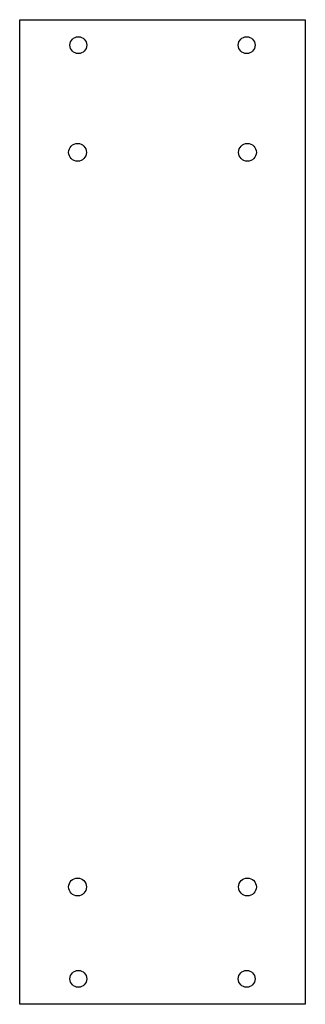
# Model space of a CAD drawing. Header units: millimetres. Extents: x 8 to 64, y -201 to -8.
import ezdxf

# ---------------------------------------------------------------- set-up
doc = ezdxf.new("R2010")
doc.units = ezdxf.units.MM
doc.layers.add('Body005', color=7, linetype='CONTINUOUS')

msp = doc.modelspace()

# ---------------------------------------------------------------- linework, layer by layer
at = {"layer": 'Body005'}
for p, q in [((8, -8), (8, -8, -3)), ((8, -201), (8, -8)), ((8, -201, -3), (8, -8, -3)), ((8, -201), (8, -8)), ((8, -8), (64, -8)), ((8, -201, -3), (8, -8, -3)), ((8, -8, -3), (64, -8, -3)), ((8, -8), (8, -8, -3)), ((8, -8), (64, -8)), ((8, -8, -3), (64, -8, -3)), ((64, -8), (64, -8, -3)), ((64, -8), (64, -201)), ((64, -8, -3), (64, -201, -3)), ((64, -8), (64, -201)), ((64, -8, -3), (64, -201, -3)), ((64, -8), (64, -8, -3)), ((21.15, -13), (21.15, -13, -3)), ((21.15, -13), (21.15, -13, -3)), ((54.15, -13), (54.15, -13, -3)), ((54.15, -13), (54.15, -13, -3)), ((21.1, -34), (21.1, -34, -3)), ((21.1, -34), (21.1, -34, -3)), ((54.4, -34), (54.4, -34, -3)), ((54.4, -34), (54.4, -34, -3)), ((21.1, -178), (21.1, -178, -3)), ((21.1, -178), (21.1, -178, -3)), ((54.4, -178), (54.4, -178, -3)), ((54.4, -178), (54.4, -178, -3)), ((21.15, -196), (21.15, -196, -3)), ((21.15, -196), (21.15, -196, -3)), ((54.15, -196), (54.15, -196, -3)), ((54.15, -196), (54.15, -196, -3)), ((8, -201), (8, -201, -3)), ((64, -201), (8, -201)), ((64, -201, -3), (8, -201, -3)), ((8, -201), (8, -201, -3)), ((64, -201), (8, -201)), ((64, -201, -3), (8, -201, -3)), ((64, -201), (64, -201, -3)), ((64, -201), (64, -201, -3))]:
    msp.add_line(p, q, dxfattribs=at)
for centre, radius in [((19.5, -13), 1.65), ((19.5, -13), 1.65), ((19.5, -13), 1.65), ((19.5, -13), 1.65), ((52.5, -13), 1.65), ((52.5, -13), 1.65), ((52.5, -13), 1.65), ((52.5, -13), 1.65), ((19.35, -34), 1.75), ((19.35, -34), 1.75), ((19.35, -34), 1.75), ((19.35, -34), 1.75), ((52.65, -34), 1.75), ((52.65, -34), 1.75), ((52.65, -34), 1.75), ((52.65, -34), 1.75), ((19.35, -178), 1.75), ((19.35, -178), 1.75), ((19.35, -178), 1.75), ((19.35, -178), 1.75), ((52.65, -178), 1.75), ((52.65, -178), 1.75), ((52.65, -178), 1.75), ((52.65, -178), 1.75), ((19.5, -196), 1.65), ((19.5, -196), 1.65), ((19.5, -196), 1.65), ((19.5, -196), 1.65), ((52.5, -196), 1.65), ((52.5, -196), 1.65), ((52.5, -196), 1.65), ((52.5, -196), 1.65)]:
    msp.add_circle(centre, radius, dxfattribs=at)

doc.saveas('drawing.dxf')
